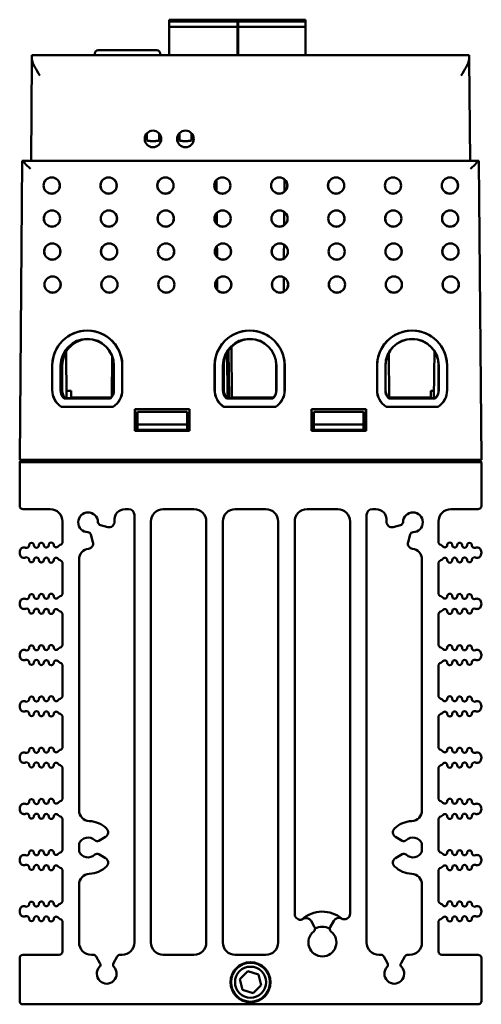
# Model space of a CAD drawing. Header units: inches. Extents: x 1 to 24, y 0.4 to 18.6.
# Tile 1 of 12: x 9.3 to 12.1, y 0.4 to 6.4. Entities that reach past the tile are written whole.
import ezdxf

# ---------------------------------------------------------------- set-up
doc = ezdxf.new("R2010")
doc.units = ezdxf.units.IN
doc.header["$LTSCALE"] = 0.8
doc.header["$MEASUREMENT"] = 0
doc.layers.add('Visible (ANSI)', color=7, linetype='Continuous', lineweight=50)

msp = doc.modelspace()

# ---------------------------------------------------------------- linework, layer by layer
at = {"layer": 'Visible (ANSI)'}
for p, q in [((10.2523, 6.3881), (10.2523, 6.3803)), ((10.2523, 6.3881), (10.6696, 6.3881)), ((10.6657, 6.3881), (10.6657, 6.3803)), ((10.6657, 6.3881), (11.079, 6.3881)), ((11.079, 6.3803), (11.079, 6.3881)), ((10.2523, 6.3763), (10.2523, 6.3803)), ((10.2523, 6.3763), (10.2523, 6.3685)), ((10.2523, 6.3763), (10.6696, 6.3763)), ((10.2523, 6.3527), (10.2523, 6.3685)), ((10.2523, 6.3527), (10.2523, 6.3448)), ((10.2523, 6.1733), (10.2523, 6.3448)), ((10.2523, 6.3448), (10.6696, 6.3448)), ((10.6657, 6.3803), (10.6657, 6.3763)), ((10.6657, 6.3763), (10.6657, 6.3685)), ((10.6657, 6.3763), (11.079, 6.3763)), ((10.6657, 6.3685), (10.6657, 6.3527)), ((10.6657, 6.3527), (10.6657, 6.3448)), ((10.6657, 6.3448), (10.6657, 6.1733)), ((10.6657, 6.3448), (11.079, 6.3448)), ((10.6696, 6.3763), (10.6696, 6.3803)), ((10.6696, 6.3527), (10.6696, 6.3685)), ((10.6696, 6.3448), (10.6696, 6.3527)), ((10.6696, 6.1733), (10.6696, 6.3448)), ((11.079, 6.3803), (11.079, 6.3763)), ((11.079, 6.3685), (11.079, 6.3763)), ((11.079, 6.3685), (11.079, 6.3527)), ((11.079, 6.3448), (11.079, 6.3527)), ((11.079, 6.3448), (11.079, 6.1733)), ((9.4187, 6.149), (9.4134, 5.5333)), ((9.4187, 6.149), (9.4189, 6.1733)), ((10.0925, 6.1733), (9.4189, 6.1733)), ((9.8011, 6.184), (9.8007, 6.1733)), ((9.8211, 6.2033), (10.1762, 6.2033)), ((10.2146, 6.1733), (10.0925, 6.1733)), ((10.1962, 6.184), (10.1966, 6.1733)), ((10.2894, 6.1733), (10.2146, 6.1733)), ((10.4115, 6.1733), (10.2894, 6.1733)), ((12.0704, 6.1733), (10.4115, 6.1733)), ((12.0704, 6.1733), (12.0706, 6.149)), ((12.076, 5.5333), (12.0706, 6.149)), ((10.1162, 5.6997), (10.1162, 5.6992)), ((10.1162, 5.6992), (10.1162, 5.6836)), ((10.1162, 5.6836), (10.1162, 5.6566)), ((10.1902, 5.6992), (10.1902, 5.6997)), ((10.1902, 5.6836), (10.1902, 5.6992)), ((10.1902, 5.6566), (10.1902, 5.6836)), ((10.3131, 5.6997), (10.3131, 5.6992)), ((10.3131, 5.6992), (10.3131, 5.6836)), ((10.3131, 5.6836), (10.3131, 5.6566)), ((10.3871, 5.6992), (10.3871, 5.6997)), ((10.3871, 5.6836), (10.3871, 5.6992)), ((10.3871, 5.6566), (10.3871, 5.6836)), ((10.1359, 5.6531), (10.1706, 5.6531)), ((10.3328, 5.6531), (10.3674, 5.6531)), ((9.3605, 5.5333), (9.3447, 3.7223)), ((12.1289, 5.5333), (9.3605, 5.5333)), ((9.3605, 5.5333), (9.3605, 5.5333)), ((12.1289, 5.5333), (12.1289, 5.5333)), ((12.1447, 3.7223), (12.1289, 5.5333)), ((9.6293, 4.0941), (9.6268, 4.3764)), ((10.6057, 4.0941), (10.6033, 4.3704)), ((10.6145, 4.0941), (10.612, 4.3844)), ((10.6295, 4.4053), (10.6321, 4.0992)), ((11.5857, 4.0941), (11.5833, 4.3693)), ((11.8601, 4.3794), (11.8576, 4.0941)), ((9.9059, 4.3476), (9.9037, 4.1047)), ((9.5422, 4.1435), (9.5422, 4.2923)), ((9.5427, 4.2923), (9.5427, 4.1435)), ((9.5927, 4.2923), (9.5927, 4.1435)), ((9.5936, 4.1435), (9.5937, 4.2923)), ((9.6022, 4.1426), (9.6022, 4.2914)), ((9.6027, 4.2914), (9.6027, 4.1426)), ((9.9157, 4.2923), (9.9157, 4.1435)), ((9.9167, 4.1435), (9.9167, 4.2923)), ((9.9667, 4.1435), (9.9667, 4.2923)), ((9.9671, 4.2923), (9.9671, 4.1435)), ((10.5272, 4.1435), (10.5272, 4.2923)), ((10.5277, 4.2923), (10.5277, 4.1435)), ((10.5777, 4.2923), (10.5777, 4.1435)), ((10.5786, 4.1435), (10.5787, 4.2923)), ((10.5822, 4.1426), (10.5822, 4.2914)), ((10.5827, 4.2914), (10.5827, 4.1426)), ((10.9007, 4.2923), (10.9007, 4.1435)), ((10.9017, 4.1435), (10.9017, 4.2923)), ((10.9517, 4.1435), (10.9517, 4.2923)), ((10.9521, 4.2923), (10.9521, 4.1435)), ((11.5122, 4.1435), (11.5122, 4.2923)), ((11.5127, 4.2923), (11.5127, 4.1435)), ((11.5627, 4.2923), (11.5627, 4.1435)), ((11.5636, 4.1435), (11.5637, 4.2923)), ((11.8857, 4.2923), (11.8857, 4.1435)), ((11.8867, 4.1435), (11.8867, 4.2923)), ((11.9367, 4.1435), (11.9367, 4.2923)), ((11.9371, 4.2923), (11.9371, 4.1435)), ((9.6289, 4.1392), (9.657, 4.1392)), ((9.657, 4.1392), (9.6573, 4.0992)), ((11.8376, 4.0992), (11.8379, 4.1392)), ((11.8379, 4.1392), (11.858, 4.1392)), ((9.614, 4.0932), (9.8953, 4.0932)), ((9.8949, 4.0941), (9.6144, 4.0941)), ((9.6573, 4.0992), (9.8996, 4.0992)), ((10.599, 4.0932), (10.8803, 4.0932)), ((10.8799, 4.0941), (10.5994, 4.0941)), ((10.6321, 4.0992), (10.8846, 4.0992)), ((10.6581, 4.0941), (10.6581, 4.0992)), ((10.8312, 4.0941), (10.8313, 4.0992)), ((11.584, 4.0932), (11.8653, 4.0932)), ((11.8649, 4.0941), (11.5844, 4.0941)), ((11.5856, 4.0992), (11.8376, 4.0992)), ((9.9126, 4.0427), (9.5967, 4.0427)), ((9.5969, 4.0432), (9.9124, 4.0432)), ((10.0441, 4.0278), (10.3752, 4.0278)), ((10.0447, 4.0273), (10.0441, 4.0278)), ((10.0441, 3.8968), (10.0441, 4.0278)), ((10.3747, 4.0273), (10.0447, 4.0273)), ((10.0447, 4.0273), (10.0447, 3.8973)), ((10.0597, 4.0123), (10.3597, 4.0123)), ((10.0597, 4.0123), (10.0597, 3.9353)), ((10.3597, 3.9353), (10.3597, 4.0123)), ((10.3747, 4.0273), (10.3752, 4.0278)), ((10.3747, 3.8973), (10.3747, 4.0273)), ((10.3752, 4.0278), (10.3752, 3.8968)), ((10.8976, 4.0427), (10.5817, 4.0427)), ((10.5819, 4.0432), (10.8974, 4.0432)), ((11.1141, 4.0278), (11.4452, 4.0278)), ((11.1147, 4.0273), (11.1141, 4.0278)), ((11.1141, 3.8968), (11.1141, 4.0278)), ((11.4447, 4.0273), (11.1147, 4.0273)), ((11.1147, 4.0273), (11.1147, 3.8973)), ((11.1297, 4.0123), (11.4297, 4.0123)), ((11.1297, 4.0123), (11.1297, 3.9353)), ((11.4297, 3.9353), (11.4297, 4.0123)), ((11.4447, 4.0273), (11.4452, 4.0278)), ((11.4447, 3.8973), (11.4447, 4.0273)), ((11.4452, 4.0278), (11.4452, 3.8968)), ((11.8826, 4.0427), (11.5667, 4.0427)), ((11.5669, 4.0432), (11.8824, 4.0432)), ((10.0447, 3.8973), (10.0441, 3.8968)), ((10.3752, 3.8968), (10.0441, 3.8968)), ((10.0447, 3.8973), (10.3747, 3.8973)), ((10.0596, 3.8973), (10.0597, 3.9023)), ((10.0597, 3.9353), (10.3597, 3.9353)), ((10.0597, 3.9353), (10.0597, 3.9023)), ((10.0597, 3.9023), (10.3597, 3.9023)), ((10.3597, 3.9023), (10.3597, 3.9353)), ((10.3597, 3.9023), (10.3597, 3.8973)), ((10.3747, 3.8973), (10.3752, 3.8968)), ((11.1147, 3.8973), (11.1141, 3.8968)), ((11.4452, 3.8968), (11.1141, 3.8968)), ((11.1147, 3.8973), (11.4447, 3.8973)), ((11.1296, 3.8973), (11.1297, 3.9023)), ((11.1297, 3.9353), (11.4297, 3.9353)), ((11.1297, 3.9353), (11.1297, 3.9023)), ((11.1297, 3.9023), (11.4297, 3.9023)), ((11.4297, 3.9023), (11.4297, 3.9353)), ((11.4297, 3.9023), (11.4297, 3.8973)), ((11.4447, 3.8973), (11.4452, 3.8968)), ((9.3947, 3.7223), (9.3447, 3.7223)), ((9.3447, 3.7023), (9.3447, 3.4423)), ((12.144, 3.7073), (9.3453, 3.7073)), ((9.3947, 3.7223), (12.0947, 3.7223)), ((9.4237, 3.7223), (9.4237, 3.7073)), ((12.0657, 3.7223), (12.0657, 3.7073)), ((12.1447, 3.7223), (12.0947, 3.7223)), ((12.1447, 3.7023), (12.1447, 3.4423)), ((9.3647, 3.4223), (9.5297, 3.4223)), ((9.9842, 3.4223), (10.0057, 3.4223)), ((10.2157, 3.4223), (10.4017, 3.4223)), ((10.6517, 3.4223), (10.8377, 3.4223)), ((11.0877, 3.4223), (11.2737, 3.4223)), ((11.4837, 3.4223), (11.5051, 3.4223)), ((11.9597, 3.4223), (12.1247, 3.4223)), ((9.6047, 3.3473), (9.6047, 3.2246)), ((10.0407, 3.3873), (10.0407, 0.7973)), ((10.1407, 0.7973), (10.1407, 3.3473)), ((10.4767, 3.3473), (10.4767, 0.7973)), ((10.5767, 0.7973), (10.5767, 3.3473)), ((10.9127, 3.3473), (10.9127, 0.7973)), ((11.0127, 0.9696), (11.0127, 3.3473)), ((11.3487, 3.3473), (11.3487, 0.9725)), ((11.4487, 0.7973), (11.4487, 3.3873)), ((11.8847, 3.2246), (11.8847, 3.3473)), ((9.8345, 3.3257), (9.8794, 3.3137)), ((11.61, 3.3137), (11.6549, 3.3257)), ((9.7888, 3.2225), (9.7767, 3.2679)), ((11.7127, 3.2679), (11.7005, 3.2225)), ((9.3447, 3.1584), (9.3447, 3.1601)), ((9.7047, 1.5975), (9.7047, 3.118)), ((11.7847, 3.118), (11.7847, 1.5975)), ((12.1447, 3.1584), (12.1447, 3.1601)), ((9.6047, 3.0939), (9.6047, 2.914)), ((11.8847, 2.914), (11.8847, 3.0939)), ((9.3447, 2.8479), (9.3447, 2.8495)), ((12.1447, 2.8479), (12.1447, 2.8495)), ((9.6047, 2.7834), (9.6047, 2.6035)), ((11.8847, 2.6035), (11.8847, 2.7834)), ((9.3447, 2.5373), (9.3447, 2.5389)), ((12.1447, 2.5373), (12.1447, 2.5389)), ((9.6047, 2.4728), (9.6047, 2.2929)), ((11.8847, 2.2929), (11.8847, 2.4728)), ((9.3447, 2.2268), (9.3447, 2.2284)), ((12.1447, 2.2268), (12.1447, 2.2284)), ((9.6047, 2.1622), (9.6047, 1.9824)), ((11.8847, 1.9824), (11.8847, 2.1622)), ((9.3447, 1.9162), (9.3447, 1.9178)), ((12.1447, 1.9162), (12.1447, 1.9178)), ((9.6047, 1.8517), (9.6047, 1.6718)), ((11.8847, 1.6718), (11.8847, 1.8517)), ((9.3447, 1.6057), (9.3447, 1.6073)), ((12.1447, 1.6057), (12.1447, 1.6073)), ((9.6047, 1.5411), (9.6047, 1.3613)), ((11.8847, 1.3613), (11.8847, 1.5411)), ((9.8246, 1.4136), (9.8648, 1.4368)), ((11.6245, 1.4368), (11.6647, 1.4136)), ((9.7047, 1.3488), (9.7047, 1.3967)), ((11.7847, 1.3967), (11.7847, 1.3488)), ((9.8648, 1.3086), (9.8246, 1.3319)), ((11.6647, 1.3319), (11.6245, 1.3086)), ((9.3447, 1.2951), (9.3447, 1.2967)), ((12.1447, 1.2951), (12.1447, 1.2967)), ((9.6047, 1.2306), (9.6047, 1.0507)), ((11.8847, 1.0507), (11.8847, 1.2306)), ((9.7047, 0.7973), (9.7047, 1.148)), ((11.7847, 1.148), (11.7847, 0.7973)), ((9.3447, 0.9846), (9.3447, 0.9862)), ((12.1447, 0.9846), (12.1447, 0.9862)), ((9.6047, 0.92), (9.6047, 0.7423)), ((11.1336, 0.8902), (11.112, 0.9275)), ((11.2499, 0.9286), (11.2278, 0.8902)), ((11.8847, 0.7423), (11.8847, 0.92)), ((9.5847, 0.7223), (9.3647, 0.7223)), ((9.7913, 0.7223), (9.7797, 0.7223)), ((9.9657, 0.7223), (9.954, 0.7223)), ((10.4017, 0.7223), (10.2157, 0.7223)), ((10.8377, 0.7223), (10.6517, 0.7223)), ((11.5353, 0.7223), (11.5237, 0.7223)), ((11.7097, 0.7223), (11.698, 0.7223)), ((12.1247, 0.7223), (11.9047, 0.7223)), ((9.3447, 0.7023), (9.3447, 0.4423)), ((9.8318, 0.6722), (9.8087, 0.7123)), ((9.9367, 0.7123), (9.9135, 0.6722)), ((11.5758, 0.6722), (11.5527, 0.7123)), ((11.6807, 0.7123), (11.6575, 0.6722)), ((12.1447, 0.7023), (12.1447, 0.4423)), ((10.6791, 0.5752), (10.7282, 0.6225)), ((10.7282, 0.6225), (10.7938, 0.6036)), ((10.7938, 0.6036), (10.8102, 0.5374)), ((10.6956, 0.509), (10.6791, 0.5752)), ((10.8102, 0.5374), (10.7611, 0.4901)), ((10.7611, 0.4901), (10.6956, 0.509)), ((12.1247, 0.4223), (9.3647, 0.4223))]:
    msp.add_line(p, q, dxfattribs=at)
for centre, radius in [((9.5389, 5.3833), 0.0494), ((9.5389, 5.3833), 0.0489), ((9.8839, 5.3833), 0.0494), ((9.8839, 5.3833), 0.0489), ((10.2289, 5.3833), 0.0494), ((10.2289, 5.3833), 0.0489), ((10.5739, 5.3833), 0.0494), ((10.5739, 5.3833), 0.0489), ((10.9189, 5.3833), 0.0494), ((10.9189, 5.3833), 0.0489), ((11.2639, 5.3833), 0.0494), ((11.2639, 5.3833), 0.0489), ((11.6089, 5.3833), 0.0494), ((11.6089, 5.3833), 0.0489), ((11.9539, 5.3833), 0.0494), ((11.9539, 5.3833), 0.0489), ((9.5406, 5.1833), 0.0494), ((9.5406, 5.1833), 0.0489), ((9.8856, 5.1833), 0.0494), ((9.8856, 5.1833), 0.0489), ((10.2306, 5.1833), 0.0494), ((10.2306, 5.1833), 0.0489), ((10.5756, 5.1833), 0.0494), ((10.5756, 5.1833), 0.0489), ((10.9206, 5.1833), 0.0494), ((10.9206, 5.1833), 0.0489), ((11.2656, 5.1833), 0.0494), ((11.2656, 5.1833), 0.0489), ((11.6106, 5.1833), 0.0494), ((11.6106, 5.1833), 0.0489), ((11.9556, 5.1833), 0.0494), ((11.9556, 5.1833), 0.0489), ((9.5423, 4.9833), 0.0494), ((9.5423, 4.9833), 0.0489), ((9.8873, 4.9833), 0.0494), ((9.8873, 4.9833), 0.0489), ((10.2323, 4.9833), 0.0494), ((10.2323, 4.9833), 0.0489), ((10.5773, 4.9833), 0.0494), ((10.5773, 4.9833), 0.0489), ((10.9223, 4.9833), 0.0494), ((10.9223, 4.9833), 0.0489), ((11.2673, 4.9833), 0.0494), ((11.2673, 4.9833), 0.0489), ((11.6123, 4.9833), 0.0494), ((11.6123, 4.9833), 0.0489), ((11.9573, 4.9833), 0.0494), ((11.9573, 4.9833), 0.0489), ((9.5441, 4.7833), 0.0494), ((9.8891, 4.7833), 0.0494), ((10.2341, 4.7833), 0.0494), ((10.5791, 4.7833), 0.0494), ((10.9241, 4.7833), 0.0494), ((11.2691, 4.7833), 0.0494), ((11.6141, 4.7833), 0.0494), ((11.9591, 4.7833), 0.0494), ((9.5441, 4.7833), 0.0489), ((9.8891, 4.7833), 0.0489), ((10.2341, 4.7833), 0.0489), ((10.5791, 4.7833), 0.0489), ((10.9241, 4.7833), 0.0489), ((11.2691, 4.7833), 0.0489), ((11.6141, 4.7833), 0.0489), ((11.9591, 4.7833), 0.0489), ((10.7447, 0.5563), 0.1215), ((10.7447, 0.5563), 0.1181), ((10.7447, 0.5563), 0.094)]:
    msp.add_circle(centre, radius, dxfattribs=at)
for centre, radius, start, end in [((9.8211, 6.1833), 0.02, 90, 178), ((10.1762, 6.1833), 0.02, 2, 90), ((9.7547, 4.2924), 0.2125, 359.99564, 180.00436), ((9.7547, 4.2923), 0.212, 0, 180), ((10.7397, 4.2924), 0.2125, 359.99564, 180.00436), ((10.7397, 4.2923), 0.212, 0, 180), ((11.7247, 4.2924), 0.2125, 359.99564, 180.00436), ((11.7247, 4.2923), 0.212, 0, 180), ((9.7547, 4.2923), 0.162, 0, 180), ((9.7547, 4.2923), 0.161, 0.00436, 179.99564), ((10.7397, 4.2923), 0.162, 0, 180), ((10.7397, 4.2923), 0.161, 0.00436, 179.99564), ((11.7247, 4.2923), 0.162, 0, 180), ((11.7247, 4.2923), 0.161, 0.00436, 179.99564), ((9.6627, 4.1435), 0.1205, 180.00436, 236.82996), ((9.6627, 4.1435), 0.12, 180, 236.7621), ((9.6627, 4.1435), 0.07, 180, 226.01703), ((9.6627, 4.1435), 0.069, 179.99564, 225.68638), ((9.8467, 4.1435), 0.069, 314.31362, 0.00436), ((9.8467, 4.1435), 0.07, 313.98297, 0), ((9.8467, 4.1435), 0.12, 303.2379, 0), ((9.8467, 4.1435), 0.1205, 303.17004, 359.99564), ((10.6477, 4.1435), 0.1205, 180.00436, 236.82996), ((10.6477, 4.1435), 0.12, 180, 236.7621), ((10.6477, 4.1435), 0.07, 180, 226.01703), ((10.6477, 4.1435), 0.069, 179.99564, 225.68638), ((10.8317, 4.1435), 0.069, 314.31362, 0.00436), ((10.8317, 4.1435), 0.07, 313.98297, 0), ((10.8317, 4.1435), 0.12, 303.2379, 0), ((10.8317, 4.1435), 0.1205, 303.17004, 359.99564), ((11.6327, 4.1435), 0.1205, 180.00436, 236.82996), ((11.6327, 4.1435), 0.12, 180, 236.7621), ((11.6327, 4.1435), 0.07, 180, 226.01703), ((11.6327, 4.1435), 0.069, 179.99564, 225.68638), ((11.8167, 4.1435), 0.069, 314.31362, 0.00436), ((11.8167, 4.1435), 0.07, 313.98297, 0), ((11.8167, 4.1435), 0.12, 303.2379, 0), ((11.8167, 4.1435), 0.1205, 303.17004, 359.99564), ((9.3647, 3.7023), 0.02, 165.52249, 180), ((9.3647, 3.7023), 0.02, 90, 165.52249), ((12.1247, 3.7023), 0.02, 14.47751, 90), ((12.1247, 3.7023), 0.02, 0, 14.47751), ((9.3647, 3.4423), 0.02, 180, 270), ((9.5297, 3.3473), 0.075, 0, 90), ((9.7597, 3.3427), 0.06, 1.65453, 268.34547), ((9.9842, 3.3573), 0.065, 90, 183.71139), ((10.0057, 3.3873), 0.035, 0, 90), ((10.2157, 3.3473), 0.075, 90, 180), ((10.4017, 3.3473), 0.075, 0, 90), ((10.6517, 3.3473), 0.075, 90, 180), ((10.8377, 3.3473), 0.075, 0, 90), ((11.0877, 3.3473), 0.075, 90, 180), ((11.2737, 3.3473), 0.075, 0, 90), ((11.4837, 3.3873), 0.035, 90, 180), ((11.5051, 3.3573), 0.065, 356.28861, 90), ((11.7297, 3.3427), 0.06, 271.65453, 178.34547), ((11.9597, 3.3473), 0.075, 90, 180), ((12.1247, 3.4423), 0.02, 270, 0), ((9.8396, 3.345), 0.02, 181.65453, 255), ((9.8876, 3.3446), 0.032, 255, 0.83543), ((9.7597, 3.3427), 0.16, 0.83543, 3.71139), ((11.7297, 3.3427), 0.16, 176.28861, 179.16457), ((11.6017, 3.3446), 0.032, 179.16457, 285), ((11.6497, 3.345), 0.02, 285, 358.34547), ((9.7573, 3.2628), 0.02, 15, 88.34547), ((11.732, 3.2628), 0.02, 91.65453, 165), ((9.5847, 3.2246), 0.02, 287.25679, 0), ((9.7579, 3.2143), 0.032, 276.94651, 15), ((11.7314, 3.2143), 0.032, 165, 263.05349), ((11.9047, 3.2246), 0.02, 180, 252.74321), ((9.3872, 3.1601), 0.0425, 160.94812, 180), ((9.3706, 3.1658), 0.025, 66.85208, 160.94812), ((9.3863, 3.2026), 0.015, 246.85208, 1.10171), ((9.4163, 3.2031), 0.015, 1.10171, 181.10171), ((9.4463, 3.2037), 0.015, 181.10171, 1.10171), ((9.4763, 3.2043), 0.015, 1.10171, 181.10171), ((9.5063, 3.2049), 0.015, 181.10171, 1.10171), ((9.5363, 3.2054), 0.015, 1.10171, 181.10171), ((9.5663, 3.206), 0.015, 181.10171, 322.41952), ((9.598, 3.1816), 0.025, 107.25679, 142.41952), ((9.7697, 3.118), 0.065, 96.94651, 180), ((11.7197, 3.118), 0.065, 0, 83.05349), ((11.8913, 3.1816), 0.025, 37.58048, 72.74321), ((11.923, 3.206), 0.015, 217.58048, 358.89829), ((11.953, 3.2054), 0.015, 358.89829, 178.89829), ((11.983, 3.2049), 0.015, 178.89829, 358.89829), ((12.013, 3.2043), 0.015, 358.89829, 178.89829), ((12.043, 3.2037), 0.015, 178.89829, 358.89829), ((12.073, 3.2031), 0.015, 358.89829, 178.89829), ((12.103, 3.2026), 0.015, 178.89829, 293.14792), ((12.1187, 3.1658), 0.025, 19.05188, 113.14792), ((12.1022, 3.1601), 0.0425, 0, 19.05188), ((9.3872, 3.1584), 0.0425, 180, 199.05188), ((9.3706, 3.1527), 0.025, 199.05188, 293.14792), ((9.3863, 3.1159), 0.015, 358.89829, 113.14792), ((9.4163, 3.1154), 0.015, 178.89829, 358.89829), ((9.4463, 3.1148), 0.015, 358.89829, 178.89829), ((9.4763, 3.1142), 0.015, 178.89829, 358.89829), ((9.5063, 3.1136), 0.015, 358.89829, 178.89829), ((9.5363, 3.1131), 0.015, 178.89829, 358.89829), ((9.5663, 3.1125), 0.015, 37.58048, 178.89829), ((9.598, 3.1369), 0.025, 217.58048, 252.74321), ((9.5847, 3.0939), 0.02, 0, 72.74321), ((11.9047, 3.0939), 0.02, 107.25679, 180), ((11.8913, 3.1369), 0.025, 287.25679, 322.41952), ((11.923, 3.1125), 0.015, 1.10171, 142.41952), ((11.953, 3.1131), 0.015, 181.10171, 1.10171), ((11.983, 3.1136), 0.015, 1.10171, 181.10171), ((12.013, 3.1142), 0.015, 181.10171, 1.10171), ((12.043, 3.1148), 0.015, 1.10171, 181.10171), ((12.073, 3.1154), 0.015, 181.10171, 1.10171), ((12.103, 3.1159), 0.015, 66.85208, 181.10171), ((12.1187, 3.1527), 0.025, 246.85208, 340.94812), ((12.1022, 3.1584), 0.0425, 340.94812, 0), ((9.3706, 2.8552), 0.025, 66.85208, 160.94812), ((9.3863, 2.892), 0.015, 246.85208, 1.10171), ((9.4163, 2.8926), 0.015, 1.10171, 181.10171), ((9.4463, 2.8931), 0.015, 181.10171, 1.10171), ((9.4763, 2.8937), 0.015, 1.10171, 181.10171), ((9.5063, 2.8943), 0.015, 181.10171, 1.10171), ((9.5363, 2.8949), 0.015, 1.10171, 181.10171), ((9.5663, 2.8955), 0.015, 181.10171, 322.41952), ((9.598, 2.8711), 0.025, 107.25679, 142.41952), ((9.5847, 2.914), 0.02, 287.25679, 0), ((11.9047, 2.914), 0.02, 180, 252.74321), ((11.8913, 2.8711), 0.025, 37.58048, 72.74321), ((11.923, 2.8955), 0.015, 217.58048, 358.89829), ((11.953, 2.8949), 0.015, 358.89829, 178.89829), ((11.983, 2.8943), 0.015, 178.89829, 358.89829), ((12.013, 2.8937), 0.015, 358.89829, 178.89829), ((12.043, 2.8931), 0.015, 178.89829, 358.89829), ((12.073, 2.8926), 0.015, 358.89829, 178.89829), ((12.103, 2.892), 0.015, 178.89829, 293.14792), ((12.1187, 2.8552), 0.025, 19.05188, 113.14792), ((9.3872, 2.8495), 0.0425, 160.94812, 180), ((9.3872, 2.8479), 0.0425, 180, 199.05188), ((9.3706, 2.8422), 0.025, 199.05188, 293.14792), ((9.3863, 2.8054), 0.015, 358.89829, 113.14792), ((9.4163, 2.8048), 0.015, 178.89829, 358.89829), ((9.4463, 2.8042), 0.015, 358.89829, 178.89829), ((9.4763, 2.8037), 0.015, 178.89829, 358.89829), ((9.5063, 2.8031), 0.015, 358.89829, 178.89829), ((9.5663, 2.8019), 0.015, 37.58048, 178.89829), ((9.598, 2.8263), 0.025, 217.58048, 252.74321), ((11.8913, 2.8263), 0.025, 287.25679, 322.41952), ((11.923, 2.8019), 0.015, 1.10171, 142.41952), ((11.983, 2.8031), 0.015, 1.10171, 181.10171), ((12.013, 2.8037), 0.015, 181.10171, 1.10171), ((12.043, 2.8042), 0.015, 1.10171, 181.10171), ((12.073, 2.8048), 0.015, 181.10171, 1.10171), ((12.103, 2.8054), 0.015, 66.85208, 181.10171), ((12.1187, 2.8422), 0.025, 246.85208, 340.94812), ((12.1022, 2.8495), 0.0425, 0, 19.05188), ((12.1022, 2.8479), 0.0425, 340.94812, 0), ((9.5363, 2.8025), 0.015, 178.89829, 358.89829), ((9.5847, 2.7834), 0.02, 0, 72.74321), ((11.9047, 2.7834), 0.02, 107.25679, 180), ((11.953, 2.8025), 0.015, 181.10171, 1.10171), ((9.3706, 2.5447), 0.025, 66.85208, 160.94812), ((9.3863, 2.5814), 0.015, 246.85208, 1.10171), ((9.4163, 2.582), 0.015, 1.10171, 181.10171), ((9.4463, 2.5826), 0.015, 181.10171, 1.10171), ((9.4763, 2.5832), 0.015, 1.10171, 181.10171), ((9.5063, 2.5837), 0.015, 181.10171, 1.10171), ((9.5363, 2.5843), 0.015, 1.10171, 181.10171), ((9.5663, 2.5849), 0.015, 181.10171, 322.41952), ((9.598, 2.5605), 0.025, 107.25679, 142.41952), ((9.5847, 2.6035), 0.02, 287.25679, 0), ((11.9047, 2.6035), 0.02, 180, 252.74321), ((11.8913, 2.5605), 0.025, 37.58048, 72.74321), ((11.923, 2.5849), 0.015, 217.58048, 358.89829), ((11.953, 2.5843), 0.015, 358.89829, 178.89829), ((11.983, 2.5837), 0.015, 178.89829, 358.89829), ((12.013, 2.5832), 0.015, 358.89829, 178.89829), ((12.043, 2.5826), 0.015, 178.89829, 358.89829), ((12.073, 2.582), 0.015, 358.89829, 178.89829), ((12.103, 2.5814), 0.015, 178.89829, 293.14792), ((12.1187, 2.5447), 0.025, 19.05188, 113.14792), ((9.3872, 2.5389), 0.0425, 160.94812, 180), ((9.3872, 2.5373), 0.0425, 180, 199.05188), ((9.3706, 2.5316), 0.025, 199.05188, 293.14792), ((9.3863, 2.4948), 0.015, 358.89829, 113.14792), ((9.4463, 2.4937), 0.015, 358.89829, 178.89829), ((9.5063, 2.4925), 0.015, 358.89829, 178.89829), ((9.5663, 2.4914), 0.015, 37.58048, 178.89829), ((11.923, 2.4914), 0.015, 1.10171, 142.41952), ((11.983, 2.4925), 0.015, 1.10171, 181.10171), ((12.043, 2.4937), 0.015, 1.10171, 181.10171), ((12.103, 2.4948), 0.015, 66.85208, 181.10171), ((12.1187, 2.5316), 0.025, 246.85208, 340.94812), ((12.1022, 2.5389), 0.0425, 0, 19.05188), ((12.1022, 2.5373), 0.0425, 340.94812, 0), ((9.4163, 2.4943), 0.015, 178.89829, 358.89829), ((9.4763, 2.4931), 0.015, 178.89829, 358.89829), ((9.5363, 2.492), 0.015, 178.89829, 358.89829), ((9.598, 2.5158), 0.025, 217.58048, 252.74321), ((9.5847, 2.4728), 0.02, 0, 72.74321), ((11.9047, 2.4728), 0.02, 107.25679, 180), ((11.8913, 2.5158), 0.025, 287.25679, 322.41952), ((11.953, 2.492), 0.015, 181.10171, 1.10171), ((12.013, 2.4931), 0.015, 181.10171, 1.10171), ((12.073, 2.4943), 0.015, 181.10171, 1.10171), ((9.3863, 2.2709), 0.015, 246.85208, 1.10171), ((9.4163, 2.2715), 0.015, 1.10171, 181.10171), ((9.4463, 2.272), 0.015, 181.10171, 1.10171), ((9.4763, 2.2726), 0.015, 1.10171, 181.10171), ((9.5063, 2.2732), 0.015, 181.10171, 1.10171), ((9.5363, 2.2738), 0.015, 1.10171, 181.10171), ((9.5663, 2.2743), 0.015, 181.10171, 322.41952), ((9.598, 2.2499), 0.025, 107.25679, 142.41952), ((9.5847, 2.2929), 0.02, 287.25679, 0), ((11.9047, 2.2929), 0.02, 180, 252.74321), ((11.8913, 2.2499), 0.025, 37.58048, 72.74321), ((11.923, 2.2743), 0.015, 217.58048, 358.89829), ((11.953, 2.2738), 0.015, 358.89829, 178.89829), ((11.983, 2.2732), 0.015, 178.89829, 358.89829), ((12.013, 2.2726), 0.015, 358.89829, 178.89829), ((12.043, 2.272), 0.015, 178.89829, 358.89829), ((12.073, 2.2715), 0.015, 358.89829, 178.89829), ((12.103, 2.2709), 0.015, 178.89829, 293.14792), ((9.3872, 2.2284), 0.0425, 160.94812, 180), ((9.3872, 2.2268), 0.0425, 180, 199.05188), ((9.3706, 2.2341), 0.025, 66.85208, 160.94812), ((9.3706, 2.2211), 0.025, 199.05188, 293.14792), ((12.1187, 2.2341), 0.025, 19.05188, 113.14792), ((12.1187, 2.2211), 0.025, 246.85208, 340.94812), ((12.1022, 2.2284), 0.0425, 0, 19.05188), ((12.1022, 2.2268), 0.0425, 340.94812, 0), ((9.3863, 2.1843), 0.015, 358.89829, 113.14792), ((9.4163, 2.1837), 0.015, 178.89829, 358.89829), ((9.4463, 2.1831), 0.015, 358.89829, 178.89829), ((9.4763, 2.1826), 0.015, 178.89829, 358.89829), ((9.5063, 2.182), 0.015, 358.89829, 178.89829), ((9.5363, 2.1814), 0.015, 178.89829, 358.89829), ((9.5663, 2.1808), 0.015, 37.58048, 178.89829), ((9.598, 2.2052), 0.025, 217.58048, 252.74321), ((9.5847, 2.1622), 0.02, 0, 72.74321), ((11.9047, 2.1622), 0.02, 107.25679, 180), ((11.8913, 2.2052), 0.025, 287.25679, 322.41952), ((11.923, 2.1808), 0.015, 1.10171, 142.41952), ((11.953, 2.1814), 0.015, 181.10171, 1.10171), ((11.983, 2.182), 0.015, 1.10171, 181.10171), ((12.013, 2.1826), 0.015, 181.10171, 1.10171), ((12.043, 2.1831), 0.015, 1.10171, 181.10171), ((12.073, 2.1837), 0.015, 181.10171, 1.10171), ((12.103, 2.1843), 0.015, 66.85208, 181.10171), ((9.4163, 1.9609), 0.015, 1.10171, 181.10171), ((9.4763, 1.9621), 0.015, 1.10171, 181.10171), ((9.5363, 1.9632), 0.015, 1.10171, 181.10171), ((9.5847, 1.9824), 0.02, 287.25679, 0), ((11.9047, 1.9824), 0.02, 180, 252.74321), ((11.953, 1.9632), 0.015, 358.89829, 178.89829), ((12.013, 1.9621), 0.015, 358.89829, 178.89829), ((12.073, 1.9609), 0.015, 358.89829, 178.89829), ((9.3872, 1.9178), 0.0425, 160.94812, 180), ((9.3872, 1.9162), 0.0425, 180, 199.05188), ((9.3706, 1.9235), 0.025, 66.85208, 160.94812), ((9.3863, 1.9603), 0.015, 246.85208, 1.10171), ((9.4463, 1.9615), 0.015, 181.10171, 1.10171), ((9.5063, 1.9626), 0.015, 181.10171, 1.10171), ((9.5663, 1.9638), 0.015, 181.10171, 322.41952), ((9.598, 1.9394), 0.025, 107.25679, 142.41952), ((11.8913, 1.9394), 0.025, 37.58048, 72.74321), ((11.923, 1.9638), 0.015, 217.58048, 358.89829), ((11.983, 1.9626), 0.015, 178.89829, 358.89829), ((12.043, 1.9615), 0.015, 178.89829, 358.89829), ((12.103, 1.9603), 0.015, 178.89829, 293.14792), ((12.1187, 1.9235), 0.025, 19.05188, 113.14792), ((12.1022, 1.9178), 0.0425, 0, 19.05188), ((12.1022, 1.9162), 0.0425, 340.94812, 0), ((9.3706, 1.9105), 0.025, 199.05188, 293.14792), ((9.3863, 1.8737), 0.015, 358.89829, 113.14792), ((9.4163, 1.8731), 0.015, 178.89829, 358.89829), ((9.4463, 1.8726), 0.015, 358.89829, 178.89829), ((9.4763, 1.872), 0.015, 178.89829, 358.89829), ((9.5063, 1.8714), 0.015, 358.89829, 178.89829), ((9.5363, 1.8708), 0.015, 178.89829, 358.89829), ((9.5663, 1.8703), 0.015, 37.58048, 178.89829), ((9.598, 1.8947), 0.025, 217.58048, 252.74321), ((9.5847, 1.8517), 0.02, 0, 72.74321), ((11.9047, 1.8517), 0.02, 107.25679, 180), ((11.8913, 1.8947), 0.025, 287.25679, 322.41952), ((11.923, 1.8703), 0.015, 1.10171, 142.41952), ((11.953, 1.8708), 0.015, 181.10171, 1.10171), ((11.983, 1.8714), 0.015, 1.10171, 181.10171), ((12.013, 1.872), 0.015, 181.10171, 1.10171), ((12.043, 1.8726), 0.015, 1.10171, 181.10171), ((12.073, 1.8731), 0.015, 181.10171, 1.10171), ((12.103, 1.8737), 0.015, 66.85208, 181.10171), ((12.1187, 1.9105), 0.025, 246.85208, 340.94812), ((9.5847, 1.6718), 0.02, 287.25679, 0), ((11.9047, 1.6718), 0.02, 180, 252.74321), ((9.3872, 1.6073), 0.0425, 160.94812, 180), ((9.3706, 1.613), 0.025, 66.85208, 160.94812), ((9.3863, 1.6498), 0.015, 246.85208, 1.10171), ((9.4163, 1.6503), 0.015, 1.10171, 181.10171), ((9.4463, 1.6509), 0.015, 181.10171, 1.10171), ((9.4763, 1.6515), 0.015, 1.10171, 181.10171), ((9.5063, 1.6521), 0.015, 181.10171, 1.10171), ((9.5363, 1.6527), 0.015, 1.10171, 181.10171), ((9.5663, 1.6532), 0.015, 181.10171, 322.41952), ((9.598, 1.6288), 0.025, 107.25679, 142.41952), ((11.8913, 1.6288), 0.025, 37.58048, 72.74321), ((11.923, 1.6532), 0.015, 217.58048, 358.89829), ((11.953, 1.6527), 0.015, 358.89829, 178.89829), ((11.983, 1.6521), 0.015, 178.89829, 358.89829), ((12.013, 1.6515), 0.015, 358.89829, 178.89829), ((12.043, 1.6509), 0.015, 178.89829, 358.89829), ((12.073, 1.6503), 0.015, 358.89829, 178.89829), ((12.103, 1.6498), 0.015, 178.89829, 293.14792), ((12.1187, 1.613), 0.025, 19.05188, 113.14792), ((12.1022, 1.6073), 0.0425, 0, 19.05188), ((9.3872, 1.6057), 0.0425, 180, 199.05188), ((9.3706, 1.5999), 0.025, 199.05188, 293.14792), ((9.3863, 1.5632), 0.015, 358.89829, 113.14792), ((9.4163, 1.5626), 0.015, 178.89829, 358.89829), ((9.4463, 1.562), 0.015, 358.89829, 178.89829), ((9.4763, 1.5614), 0.015, 178.89829, 358.89829), ((9.5063, 1.5609), 0.015, 358.89829, 178.89829), ((9.5363, 1.5603), 0.015, 178.89829, 358.89829), ((9.5663, 1.5597), 0.015, 37.58048, 178.89829), ((9.598, 1.5841), 0.025, 217.58048, 252.74321), ((9.5847, 1.5411), 0.02, 0, 72.74321), ((9.7697, 1.5975), 0.065, 180, 267.45268), ((11.7197, 1.5975), 0.065, 272.54732, 0), ((11.9047, 1.5411), 0.02, 107.25679, 180), ((11.8913, 1.5841), 0.025, 287.25679, 322.41952), ((11.923, 1.5597), 0.015, 1.10171, 142.41952), ((11.953, 1.5603), 0.015, 181.10171, 1.10171), ((11.983, 1.5609), 0.015, 1.10171, 181.10171), ((12.013, 1.5614), 0.015, 181.10171, 1.10171), ((12.043, 1.562), 0.015, 1.10171, 181.10171), ((12.073, 1.5626), 0.015, 181.10171, 1.10171), ((12.103, 1.5632), 0.015, 66.85208, 181.10171), ((12.1187, 1.5999), 0.025, 246.85208, 340.94812), ((12.1022, 1.6057), 0.0425, 340.94812, 0), ((9.7597, 1.3727), 0.16, 45.83543, 87.45268), ((11.7297, 1.3727), 0.16, 92.54732, 134.16457), ((9.7597, 1.3727), 0.06, 46.65453, 156.44354), ((9.8488, 1.4646), 0.032, 300, 45.83543), ((11.6405, 1.4646), 0.032, 134.16457, 240), ((11.7297, 1.3727), 0.06, 23.55646, 133.34547), ((9.8146, 1.4309), 0.02, 226.65453, 300), ((11.6747, 1.4309), 0.02, 240, 313.34547), ((9.3706, 1.3024), 0.025, 66.85208, 160.94812), ((9.3863, 1.3392), 0.015, 246.85208, 1.10171), ((9.4163, 1.3398), 0.015, 1.10171, 181.10171), ((9.4463, 1.3404), 0.015, 181.10171, 1.10171), ((9.4763, 1.3409), 0.015, 1.10171, 181.10171), ((9.5063, 1.3415), 0.015, 181.10171, 1.10171), ((9.5363, 1.3421), 0.015, 1.10171, 181.10171), ((9.5663, 1.3427), 0.015, 181.10171, 322.41952), ((9.598, 1.3183), 0.025, 107.25679, 142.41952), ((9.5847, 1.3613), 0.02, 287.25679, 0), ((9.7597, 1.3727), 0.06, 203.55646, 313.34547), ((9.8146, 1.3146), 0.02, 60, 133.34547), ((11.6747, 1.3146), 0.02, 46.65453, 120), ((11.7297, 1.3727), 0.06, 226.65453, 336.44354), ((11.9047, 1.3613), 0.02, 180, 252.74321), ((11.8913, 1.3183), 0.025, 37.58048, 72.74321), ((11.923, 1.3427), 0.015, 217.58048, 358.89829), ((11.953, 1.3421), 0.015, 358.89829, 178.89829), ((11.983, 1.3415), 0.015, 178.89829, 358.89829), ((12.013, 1.3409), 0.015, 358.89829, 178.89829), ((12.043, 1.3404), 0.015, 178.89829, 358.89829), ((12.073, 1.3398), 0.015, 358.89829, 178.89829), ((12.103, 1.3392), 0.015, 178.89829, 293.14792), ((12.1187, 1.3024), 0.025, 19.05188, 113.14792), ((9.3872, 1.2967), 0.0425, 160.94812, 180), ((9.3872, 1.2951), 0.0425, 180, 199.05188), ((9.3706, 1.2894), 0.025, 199.05188, 293.14792), ((9.3863, 1.2526), 0.015, 358.89829, 113.14792), ((9.4463, 1.2515), 0.015, 358.89829, 178.89829), ((9.5063, 1.2503), 0.015, 358.89829, 178.89829), ((9.5663, 1.2492), 0.015, 37.58048, 178.89829), ((9.598, 1.2735), 0.025, 217.58048, 252.74321), ((9.7597, 1.3727), 0.16, 272.54732, 314.16457), ((9.8488, 1.2809), 0.032, 314.16457, 60), ((11.6405, 1.2809), 0.032, 120, 225.83543), ((11.7297, 1.3727), 0.16, 225.83543, 267.45268), ((11.8913, 1.2735), 0.025, 287.25679, 322.41952), ((11.923, 1.2492), 0.015, 1.10171, 142.41952), ((11.983, 1.2503), 0.015, 1.10171, 181.10171), ((12.043, 1.2515), 0.015, 1.10171, 181.10171), ((12.103, 1.2526), 0.015, 66.85208, 181.10171), ((12.1187, 1.2894), 0.025, 246.85208, 340.94812), ((12.1022, 1.2967), 0.0425, 0, 19.05188), ((12.1022, 1.2951), 0.0425, 340.94812, 0), ((9.4163, 1.252), 0.015, 178.89829, 358.89829), ((9.4763, 1.2509), 0.015, 178.89829, 358.89829), ((9.5363, 1.2497), 0.015, 178.89829, 358.89829), ((9.5847, 1.2306), 0.02, 0, 72.74321), ((9.7697, 1.148), 0.065, 92.54732, 180), ((11.7197, 1.148), 0.065, 0, 87.45268), ((11.9047, 1.2306), 0.02, 107.25679, 180), ((11.953, 1.2497), 0.015, 181.10171, 1.10171), ((12.013, 1.2509), 0.015, 181.10171, 1.10171), ((12.073, 1.252), 0.015, 181.10171, 1.10171), ((9.3706, 0.9919), 0.025, 66.85208, 160.94812), ((9.3863, 1.0287), 0.015, 246.85208, 1.10171), ((9.4163, 1.0292), 0.015, 1.10171, 181.10171), ((9.4463, 1.0298), 0.015, 181.10171, 1.10171), ((9.4763, 1.0304), 0.015, 1.10171, 181.10171), ((9.5063, 1.031), 0.015, 181.10171, 1.10171), ((9.5363, 1.0315), 0.015, 1.10171, 181.10171), ((9.5663, 1.0321), 0.015, 181.10171, 322.41952), ((9.598, 1.0077), 0.025, 107.25679, 142.41952), ((9.5847, 1.0507), 0.02, 287.25679, 0), ((11.9047, 1.0507), 0.02, 180, 252.74321), ((11.8913, 1.0077), 0.025, 37.58048, 72.74321), ((11.923, 1.0321), 0.015, 217.58048, 358.89829), ((11.953, 1.0315), 0.015, 358.89829, 178.89829), ((11.983, 1.031), 0.015, 178.89829, 358.89829), ((12.013, 1.0304), 0.015, 358.89829, 178.89829), ((12.043, 1.0298), 0.015, 178.89829, 358.89829), ((12.073, 1.0292), 0.015, 358.89829, 178.89829), ((12.103, 1.0287), 0.015, 178.89829, 293.14792), ((12.1187, 0.9919), 0.025, 19.05188, 113.14792), ((9.3872, 0.9862), 0.0425, 160.94812, 180), ((9.3872, 0.9846), 0.0425, 180, 199.05188), ((9.3706, 0.9788), 0.025, 199.05188, 293.14792), ((9.3863, 0.9421), 0.015, 358.89829, 113.14792), ((9.4463, 0.9409), 0.015, 358.89829, 178.89829), ((9.5063, 0.9398), 0.015, 358.89829, 178.89829), ((11.0477, 0.9696), 0.035, 180, 288.23655), ((11.1807, 0.7973), 0.1865, 49.93633, 132.21488), ((11.3137, 0.9725), 0.035, 241.45463, 0), ((11.983, 0.9398), 0.015, 1.10171, 181.10171), ((12.043, 0.9409), 0.015, 1.10171, 181.10171), ((12.103, 0.9421), 0.015, 66.85208, 181.10171), ((12.1187, 0.9788), 0.025, 246.85208, 340.94812), ((12.1022, 0.9862), 0.0425, 0, 19.05188), ((12.1022, 0.9846), 0.0425, 340.94812, 0), ((9.4163, 0.9415), 0.015, 178.89829, 358.89829), ((9.4763, 0.9403), 0.015, 178.89829, 358.89829), ((9.5363, 0.9392), 0.015, 178.89829, 358.89829), ((9.5663, 0.9386), 0.015, 37.58048, 178.89829), ((9.598, 0.963), 0.025, 217.58048, 252.74321), ((9.5847, 0.92), 0.02, 0, 72.74321), ((11.0817, 0.91), 0.035, 30, 131.27806), ((11.2802, 0.9111), 0.035, 61.45463, 150), ((11.9047, 0.92), 0.02, 107.25679, 180), ((11.8913, 0.963), 0.025, 287.25679, 322.41952), ((11.923, 0.9386), 0.015, 1.10171, 142.41952), ((11.953, 0.9392), 0.015, 181.10171, 1.10171), ((12.013, 0.9403), 0.015, 181.10171, 1.10171), ((12.073, 0.9415), 0.015, 181.10171, 1.10171), ((11.1807, 0.7973), 0.085, 127.84707, 52.15293), ((11.1162, 0.8802), 0.02, 307.84707, 30), ((11.1807, 0.7973), 0.095, 62.10178, 117.89822), ((11.2451, 0.8802), 0.02, 150, 232.15293), ((9.7797, 0.7973), 0.075, 180, 270), ((9.9657, 0.7973), 0.075, 270, 0), ((10.2157, 0.7973), 0.075, 180, 270), ((10.4017, 0.7973), 0.075, 270, 0), ((10.6517, 0.7973), 0.075, 180, 270), ((10.8377, 0.7973), 0.075, 270, 0), ((11.5237, 0.7973), 0.075, 180, 270), ((11.7097, 0.7973), 0.075, 270, 0), ((9.3647, 0.7023), 0.02, 90, 180), ((9.5847, 0.7423), 0.02, 270, 0), ((9.7913, 0.7023), 0.02, 30, 90), ((9.954, 0.7023), 0.02, 90, 150), ((11.5353, 0.7023), 0.02, 30, 90), ((11.698, 0.7023), 0.02, 90, 150), ((11.9047, 0.7423), 0.02, 180, 270), ((12.1247, 0.7023), 0.02, 0, 90), ((9.8145, 0.6622), 0.02, 316.65453, 30), ((9.9308, 0.6622), 0.02, 150, 223.34547), ((11.5585, 0.6622), 0.02, 316.65453, 30), ((11.6748, 0.6622), 0.02, 150, 223.34547), ((9.8727, 0.6073), 0.06, 136.65453, 43.34547), ((11.6167, 0.6073), 0.06, 136.65453, 43.34547), ((9.3647, 0.4423), 0.02, 180, 270), ((12.1247, 0.4423), 0.02, 270, 0)]:
    msp.add_arc(centre, radius, start, end, dxfattribs=at)
for centre in [(10.1532, 5.6655), (10.3501, 5.6655)]:
    msp.add_ellipse(centre, major_axis=(0, 0.0504), ratio=0.999992, dxfattribs=at)
for centre, major_axis, ratio, start_param, end_param in [((10.1359, 5.6566), (-0.0197, 0), 0.173648, 0, 1.570796), ((10.1706, 5.6566), (0.0197, 0), 0.173648, 4.712389, 6.283185), ((10.3328, 5.6566), (-0.0197, 0), 0.173648, 0, 1.570796), ((10.3674, 5.6566), (0.0197, 0), 0.173648, 4.712389, 6.283185), ((9.41, 5.4833), (0.0496, -0.05), 0.004363, 1.575198, 3.137267), ((12.0793, 5.4833), (-0.0496, -0.05), 0.004363, 3.145918, 4.707988)]:
    msp.add_ellipse(centre, major_axis=major_axis, ratio=ratio, start_param=start_param, end_param=end_param, dxfattribs=at)
for points, knots in [([(9.4679, 6.0494), (9.4678, 6.0495), (9.4678, 6.0496), (9.4566, 6.0675), (9.4457, 6.0848), (9.4307, 6.1119), (9.4258, 6.122), (9.42, 6.1379), (9.4187, 6.1439), (9.4187, 6.149)], [-0.0007616, -0.0007616, -0.0007616, -0.0007616, 0, 0, 0.1603062, 0.1603062, 0.2755389, 0.2755389, 0.3698341, 0.3698341, 0.3698341, 0.3698341]), ([(10.0925, 6.1733), (10.0927, 6.1733), (10.0928, 6.1733), (10.1024, 6.1733), (10.1124, 6.173), (10.1328, 6.1726), (10.1432, 6.1725), (10.164, 6.1725), (10.1743, 6.1726), (10.1948, 6.173), (10.2048, 6.1733), (10.2144, 6.1733), (10.2145, 6.1733), (10.2146, 6.1733)], [-0.0011788, -0.0011788, -0.0011788, -0.0011788, 0, 0, 0.0804229, 0.0804229, 0.1594755, 0.1594755, 0.2385281, 0.2385281, 0.318951, 0.318951, 0.3201298, 0.3201298, 0.3201298, 0.3201298]), ([(10.2894, 6.1733), (10.2895, 6.1733), (10.2897, 6.1733), (10.2993, 6.1733), (10.3093, 6.173), (10.3297, 6.1726), (10.34, 6.1725), (10.3609, 6.1725), (10.3712, 6.1726), (10.3916, 6.173), (10.4016, 6.1733), (10.4112, 6.1733), (10.4114, 6.1733), (10.4115, 6.1733)], [-0.0011781, -0.0011781, -0.0011781, -0.0011781, 0, 0, 0.0804114, 0.0804114, 0.1594763, 0.1594763, 0.2385413, 0.2385413, 0.3189527, 0.3189527, 0.3201308, 0.3201308, 0.3201308, 0.3201308]), ([(12.0706, 6.149), (12.0706, 6.1439), (12.0693, 6.1379), (12.0635, 6.122), (12.0586, 6.1119), (12.0436, 6.0848), (12.0328, 6.0675), (12.0216, 6.0496), (12.0215, 6.0495), (12.0215, 6.0494)], [0, 0, 0, 0, 0.0646905, 0.0646905, 0.143745, 0.143745, 0.2537219, 0.2537219, 0.2542444, 0.2542444, 0.2542444, 0.2542444]), ([(9.7512, 4.4533), (9.7353, 4.452), (9.7196, 4.4483), (9.6851, 4.4346), (9.6672, 4.4231), (9.6368, 4.3938), (9.6245, 4.3763), (9.6115, 4.3466), (9.608, 4.3359), (9.6034, 4.3139), (9.6022, 4.3027), (9.6022, 4.2914)], [0.684388, 0.684388, 0.684388, 0.684388, 0.806419, 0.806419, 0.9674262, 0.9674262, 1.1284094, 1.1284094, 1.2141236, 1.2141236, 1.2997918, 1.2997918, 1.2997918, 1.2997918]), ([(9.7587, 4.4533), (9.739, 4.4526), (9.7195, 4.4482), (9.6818, 4.4322), (9.6642, 4.4202), (9.6346, 4.3902), (9.6228, 4.3724), (9.6068, 4.3334), (9.6027, 4.3125), (9.6027, 4.2914)], [-0.6331371, -0.6331371, -0.6331371, -0.6331371, -0.4820941, -0.4820941, -0.3214014, -0.3214014, -0.1607023, -0.1607023, 0, 0, 0, 0]), ([(10.7251, 4.4527), (10.7113, 4.451), (10.6977, 4.4476), (10.6651, 4.4346), (10.6472, 4.4231), (10.6168, 4.3938), (10.6045, 4.3763), (10.5915, 4.3466), (10.588, 4.3359), (10.5834, 4.3139), (10.5822, 4.3027), (10.5822, 4.2914)], [0.6999636, 0.6999636, 0.6999636, 0.6999636, 0.806419, 0.806419, 0.9674262, 0.9674262, 1.1284094, 1.1284094, 1.2141236, 1.2141236, 1.2997918, 1.2997918, 1.2997918, 1.2997918]), ([(10.7403, 4.4533), (10.72, 4.4528), (10.6999, 4.4484), (10.6618, 4.4322), (10.6442, 4.4202), (10.6146, 4.3902), (10.6028, 4.3724), (10.5868, 4.3334), (10.5827, 4.3125), (10.5827, 4.2914)], [-0.6371883, -0.6371883, -0.6371883, -0.6371883, -0.4820941, -0.4820941, -0.3214014, -0.3214014, -0.1607023, -0.1607023, 0, 0, 0, 0]), ([(9.6022, 4.1426), (9.6022, 4.1336), (9.6039, 4.1247), (9.6091, 4.1118), (9.6114, 4.1074), (9.6164, 4.1001), (9.6188, 4.097), (9.6215, 4.0941)], [0.0014049, 0.0014049, 0.0014049, 0.0014049, 0.0699208, 0.0699208, 0.107594, 0.107594, 0.1375174, 0.1375174, 0.1375174, 0.1375174]), ([(9.6027, 4.1426), (9.6027, 4.1379), (9.6032, 4.1332), (9.6051, 4.1238), (9.6066, 4.1191), (9.6119, 4.107), (9.6165, 4.1001), (9.6222, 4.0941)], [-0.1428084, -0.1428084, -0.1428084, -0.1428084, -0.1068046, -0.1068046, -0.0694063, -0.0694063, -0.0064383, -0.0064383, -0.0064383, -0.0064383]), ([(10.5822, 4.1426), (10.5822, 4.1336), (10.5839, 4.1247), (10.5891, 4.1118), (10.5914, 4.1074), (10.5964, 4.1001), (10.5988, 4.097), (10.6015, 4.0941)], [0.0014049, 0.0014049, 0.0014049, 0.0014049, 0.0699208, 0.0699208, 0.107594, 0.107594, 0.1375174, 0.1375174, 0.1375174, 0.1375174]), ([(10.5827, 4.1426), (10.5827, 4.1379), (10.5832, 4.1332), (10.5851, 4.1238), (10.5866, 4.1191), (10.5919, 4.107), (10.5965, 4.1001), (10.6022, 4.0941)], [-0.1428084, -0.1428084, -0.1428084, -0.1428084, -0.1068046, -0.1068046, -0.0694063, -0.0694063, -0.0064383, -0.0064383, -0.0064383, -0.0064383])]:
    msp.add_open_spline(points, degree=3, knots=knots, dxfattribs=at)
for points in [[(10.5382, 5.4169), (10.5385, 5.383), (10.5388, 5.3492)], [(10.9505, 5.346), (10.9508, 5.383), (10.9511, 5.4201)], [(10.5398, 5.2167), (10.5401, 5.183), (10.5403, 5.1494)], [(10.949, 5.1434), (10.9493, 5.183), (10.9496, 5.2227)], [(10.5414, 5.0165), (10.5416, 4.983), (10.5419, 4.9496)], [(10.9474, 4.9413), (10.9477, 4.9831), (10.948, 5.025)], [(10.5429, 4.8163), (10.5432, 4.783), (10.5434, 4.7498)], [(10.9458, 4.7395), (10.9461, 4.7831), (10.9465, 4.8268)], [(9.8953, 4.0932), (9.8951, 4.0937), (9.8949, 4.0941)], [(10.8803, 4.0932), (10.8801, 4.0937), (10.8799, 4.0941)], [(11.8653, 4.0932), (11.8651, 4.0937), (11.8649, 4.0941)]]:
    msp.add_open_spline(points, degree=2, dxfattribs=at)
for points, weights in [([(9.614, 4.0932), (9.6142, 4.0937), (9.6144, 4.0941)], [1.00000000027, 1.00000000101, 1.00000000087]), ([(10.599, 4.0932), (10.5992, 4.0937), (10.5994, 4.0941)], [1.00000000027, 1.00000000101, 1.00000000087]), ([(11.584, 4.0932), (11.5842, 4.0937), (11.5844, 4.0941)], [1.00000000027, 1.00000000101, 1.00000000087]), ([(9.5969, 4.0432), (9.5968, 4.0429), (9.5967, 4.0427)], [1.00000000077, 1.00000000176, 1.00000000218]), ([(9.9124, 4.0432), (9.9125, 4.0429), (9.9126, 4.0427)], [1.00000000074, 1.0000000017, 1.00000000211]), ([(10.5819, 4.0432), (10.5818, 4.0429), (10.5817, 4.0427)], [1.00000000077, 1.00000000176, 1.00000000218]), ([(10.8974, 4.0432), (10.8975, 4.0429), (10.8976, 4.0427)], [1.00000000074, 1.0000000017, 1.00000000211]), ([(11.5669, 4.0432), (11.5668, 4.0429), (11.5667, 4.0427)], [1.00000000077, 1.00000000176, 1.00000000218]), ([(11.8824, 4.0432), (11.8825, 4.0429), (11.8826, 4.0427)], [1.00000000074, 1.0000000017, 1.00000000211])]:
    msp.add_rational_spline(points, weights, degree=2, dxfattribs=at)

doc.saveas('drawing.dxf')
